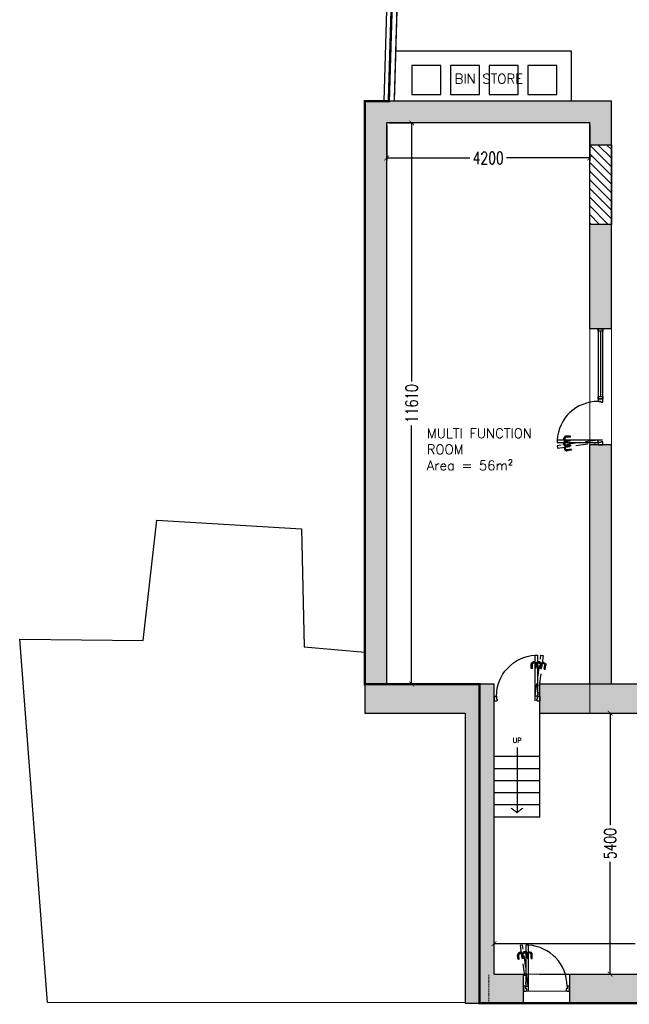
# Model space of a CAD drawing. Extents: x 119999 to 6050531, y -19778 to 3735158.
# Tile 19 of 66: x 552343 to 564954, y -622 to 19750. Entities that reach past the tile are written whole.
import ezdxf

# ---------------------------------------------------------------- set-up
doc = ezdxf.new("R2010")
doc.units = 0
doc.header["$LTSCALE"] = 20
doc.header["$PDMODE"] = 35
doc.header["$PDSIZE"] = 100
doc.linetypes.add('DASHED2', pattern=[0.375, 0.25, -0.125])
doc.linetypes.add('XPL-1BlockA$0$DASHED', pattern=[19.05, 12.7, -6.35])
doc.layers.get('Defpoints').update_dxf_attribs({"color": 4})
for name, color, linetype in [('(2-) Structure Generally', 7, 'Continuous'), ('2-  STRUCTURE GENERALLY', 1, 'Continuous'), ('80 - SITE LANDSCAPING', 7, 'Continuous'), ('DIMS', 3, 'Continuous'), ('HATCH', 8, 'Continuous'), ('HATCH_SHADE', 253, 'Continuous'), ('Red Outline', 240, 'Continuous'), ('XPL-1BlockA$0$00 - TEXT', 2, 'Continuous'), ('XPL-1BlockA$0$24 - STAIRS & RAMPS', 3, 'Continuous'), ('XPL-1BlockA$0$32 - INT WINDOWS & DOORS', 4, 'Continuous')]:
    doc.layers.add(name, color=color, linetype=linetype)
doc.layers.add('(4-) Finishes Generally', color=8, linetype='Continuous', lineweight=15)
doc.layers.add('AREA-FLOOR', color=213, linetype='Continuous', plot=False)
doc.layers.add('AREA-OPEN SPACE', color=21, linetype='Continuous', plot=False)
doc.styles.add('Arch-Dim', font='romans.shx', dxfattribs={"width": 0.75})
doc.styles.add('XPL-1BlockA$0$Standard', font='simplex.shx', dxfattribs={"height": 100})
doc.dimstyles.new('1-100 Survey', dxfattribs={"dimscale": 0, "dimtxt": 250, "dimasz": 100, "dimexe": 50, "dimexo": 50, "dimgap": 50, "dimtad": 0, "dimdec": 0, "dimrnd": 5, "dimzin": 0, "dimdsep": 46, "dimtxsty": 'Arch-Dim', "dimblk": 'ARCHTICK', "dimcen": 0.09, "dimadec": 0, "dimazin": 0, "dimtfac": 1, "dimtdec": 0, "dimtofl": 0, "dimtmove": 0, "dimatfit": 3, "dimfxl": 1, "dimtolj": 1, "dimtzin": 0, "dimarcsym": 0})

# ---------------------------------------------------------------- blocks, each defined once
blk = doc.blocks.new('_ARCHTICK')
at = {"color": 0, "linetype": 'ByBlock', "const_width": 0.15}
blk.add_lwpolyline([(-0.5, -0.5), (0.5, 0.5)], dxfattribs=at)
blk = doc.blocks.new('*D42')
at = {"layer": 'Defpoints', "color": 0, "transparency": 16777216}
for p in [(562156, 635), (562156, 3), (568741, 3)]:
    blk.add_point(p, dxfattribs=at)
at = {"layer": 'DIMS', "color": 0, "lineweight": -2, "transparency": 16777216}
for p, q in [((562156, 53), (562156, 685)), ((562156, 635), (565073, 635)), ((568741, 635), (565824, 635)), ((568741, 53), (568741, 685))]:
    blk.add_line(p, q, dxfattribs=at)
at = {"layer": 'DIMS', "color": 0, "lineweight": -2, "transparency": 16777216, "xscale": 100, "yscale": 100, "zscale": 100, "rotation": 180}
blk.add_blockref('_ARCHTICK', (562156, 635), dxfattribs=at)
at = {"layer": 'DIMS', "color": 0, "lineweight": -2, "transparency": 16777216, "xscale": 100, "yscale": 100, "zscale": 100}
blk.add_blockref('_ARCHTICK', (568741, 635), dxfattribs=at)
at = {"layer": 'DIMS', "color": 0, "transparency": 16777216, "insert": (565449, 635), "char_height": 250, "attachment_point": 5, "style": 'Arch-Dim'}
blk.add_mtext('\\A1;6585', dxfattribs=at)
blk = doc.blocks.new('XPL-1BlockA$0$D-950-SO')
at = {"layer": 'Defpoints', "color": 252, "linetype": 'XPL-1BlockA$0$DASHED'}
for p, q in [((0, 814), (13, 816)), ((17, 813), (33, 815)), ((33, 815), (54, 809)), ((-110, 655), (-122, 741)), ((-108, 654), (-110, 654)), ((-89, 656), (-108, 654)), ((-83, 799), (-102, 786)), ((-88, 658), (-100, 745)), ((-89, 768), (-76, 777)), ((-88, 657), (-89, 656)), ((-68, 801), (-83, 799)), ((-76, 777), (-65, 778)), ((-68, 801), (-66, 790)), ((-67, 799), (-67, 801)), ((-67, 799), (-67, 799)), ((-67, 799), (-67, 799)), ((-65, 781), (-67, 799)), ((-67, 798), (-65, 781)), ((-66, 803), (-66, 802)), ((-66, 802), (-66, 802)), ((-62, 778), (-66, 802)), ((-66, 790), (-65, 781)), ((-52, 807), (-65, 805)), ((-65, 781), (-65, 778)), ((-65, 781), (-65, 781)), ((-65, 781), (-65, 780)), ((-64, 778), (-65, 780)), ((-65, 780), (-65, 779)), ((-62, 778), (-63, 778)), ((-62, 777), (-62, 778)), ((-62, 777), (-62, 777)), ((-60, 775), (-48, 777)), ((-52, 805), (-52, 807)), ((-48, 777), (-52, 806)), ((-30, 672), (-30, 759)), ((-29, 670), (-30, 671)), ((-9, 670), (-29, 670)), ((-8, 671), (-9, 670)), ((-8, 672), (-8, 759)), ((17, 810), (-3, 801)), ((1, 813), (0, 814)), ((5, 785), (1, 813)), ((17, 786), (5, 785)), ((6, 781), (20, 788)), ((15, 815), (15, 814)), ((16, 814), (15, 814)), ((19, 789), (15, 814)), ((18, 811), (17, 813)), ((17, 813), (19, 802)), ((32, 810), (17, 810)), ((18, 811), (20, 793)), ((18, 811), (18, 811)), ((18, 811), (18, 811)), ((20, 793), (18, 811)), ((19, 802), (20, 793)), ((19, 789), (19, 789)), ((19, 788), (19, 789)), ((19, 788), (19, 788)), ((20, 790), (20, 793)), ((20, 793), (21, 790)), ((20, 793), (20, 793)), ((20, 793), (20, 792)), ((20, 792), (21, 791)), ((20, 788), (32, 788)), ((32, 792), (21, 790)), ((32, 808), (32, 811)), ((32, 810), (32, 799)), ((32, 808), (32, 790)), ((32, 808), (32, 808)), ((32, 808), (32, 808)), ((32, 790), (32, 808)), ((32, 799), (32, 790)), ((47, 788), (32, 792)), ((32, 788), (32, 790)), ((32, 790), (32, 788)), ((32, 790), (32, 790)), ((32, 790), (32, 789)), ((32, 789), (32, 788)), ((33, 811), (34, 811)), ((34, 787), (33, 787)), ((34, 813), (34, 811)), ((34, 787), (34, 811)), ((34, 786), (34, 787)), ((34, 786), (34, 786)), ((49, 814), (36, 814)), ((36, 784), (49, 784)), ((49, 813), (49, 814)), ((49, 784), (49, 813)), ((77, 681), (64, 768)), ((77, 681), (78, 680)), ((78, 680), (98, 683)), ((98, 684), (86, 771)), ((98, 683), (98, 684)), ((101, 814), (114, 814)), ((101, 813), (101, 814)), ((101, 784), (101, 813)), ((114, 784), (101, 784)), ((116, 813), (116, 811)), ((117, 811), (116, 811)), ((116, 787), (116, 811)), ((116, 787), (117, 787)), ((116, 786), (116, 787)), ((116, 786), (116, 786)), ((118, 808), (118, 811)), ((118, 810), (118, 799)), ((118, 810), (133, 810)), ((118, 808), (118, 790)), ((118, 808), (118, 808)), ((118, 808), (118, 808)), ((118, 790), (118, 808)), ((118, 799), (118, 790)), ((118, 788), (118, 790)), ((118, 790), (118, 788)), ((118, 790), (118, 790)), ((118, 790), (118, 789)), ((118, 789), (118, 788)), ((130, 788), (118, 788)), ((144, 781), (130, 788)), ((133, 810), (153, 801)), ((158, 672), (158, 759)), ((158, 671), (159, 670)), ((159, 670), (179, 670)), ((179, 670), (180, 671)), ((180, 672), (180, 759))]:
    blk.add_line(p, q, dxfattribs=at)
at = {"layer": 'Defpoints', "linetype": 'XPL-1BlockA$0$DASHED'}
blk.add_line((100, 7), (100, 949), dxfattribs=at)
at = {"layer": 'Defpoints'}
for p, q in [((0, 100), (0, 0)), ((950, 100), (950, 0))]:
    blk.add_line(p, q, dxfattribs=at)
at = {"layer": 'Defpoints', "color": 252, "linetype": 'XPL-1BlockA$0$DASHED'}
blk.add_lwpolyline([(99, 109), (-20, 947), (-69, 940), (50, 102)], close=True, dxfattribs=at)
for centre, radius, start, end in [((13, 815), 1.5, 8.1103, 98.1103), ((-76, 748), 46, 123.1103, 186.0684), ((-76, 748), 46, 186.0684, 188.1103), ((-76, 748), 24, 123.1103, 188.1103), ((-66, 801), 1, 98.1103, 177.6103), ((-64, 803), 1.5, 98.1103, 188.1103), ((-63, 779), 1, 198.6103, 278.1103), ((-61, 777), 1.5, 188.1103, 278.1103), ((16, 759), 46, 115, 177.9581), ((16, 759), 46, 177.9581, 180), ((16, 759), 24, 115, 180), ((16, 813), 1, 18.6103, 98.1103), ((17, 788), 1.5, 278.1103, 8.1103), ((19, 790), 1, 278.1103, 357.6103), ((33, 810), 1, 90, 169.5), ((33, 788), 1, 190.5, 270), ((36, 813), 1.5, 90, 180), ((36, 786), 1.5, 180, 270), ((40, 765), 24, 8.1103, 73.1103), ((40, 765), 46, 10.1522, 73.1103), ((40, 765), 46, 8.1103, 10.1522), ((114, 813), 1.5, 0, 90), ((114, 786), 1.5, 270, 0), ((117, 810), 1, 10.5, 90), ((117, 788), 1, 270, 349.5), ((134, 759), 24, 0, 65), ((134, 759), 46, 2.0419, 65), ((134, 759), 46, 0, 2.0419)]:
    blk.add_arc(centre, radius, start, end, dxfattribs=at)
at = {"layer": 'XPL-1BlockA$0$32 - INT WINDOWS & DOORS'}
blk.add_lwpolyline([(100, 102), (100, 949), (50, 949), (50, 102)], close=True, dxfattribs=at)
for points in [[(2, 40), (6, 40), (6, 30), (2, 30), (2, 5), (7, 5), (7, 0), (50, 0, 0.414214), (65, 15), (65, 43), (50, 43), (50, 55), (46, 55), (46, 65), (50, 65), (50, 80), (46, 80), (46, 90), (50, 90), (50, 100), (7, 100), (7, 95), (2, 95), (2, 70), (6, 70), (6, 60), (2, 60)], [(885, 15, 0.414214), (900, 0), (943, 0), (943, 5), (948, 5), (948, 30), (944, 30), (944, 40), (948, 40), (948, 60), (944, 60), (944, 70), (948, 70), (948, 95), (943, 95), (943, 100), (900, 100), (900, 90), (904, 90), (904, 80), (900, 80), (900, 65), (904, 65), (904, 55), (900, 55), (900, 43), (885, 43)]]:
    blk.add_lwpolyline(points, format="xyb", close=True, dxfattribs=at)
at = {"layer": 'XPL-1BlockA$0$32 - INT WINDOWS & DOORS', "color": 8}
blk.add_arc((50, 100), 850, 0.0003, 86.6271, dxfattribs=at)
blk = doc.blocks.new('*D47')
at = {"layer": 'Defpoints', "color": 0, "transparency": 16777216}
for p in [(559935, 17613), (564135, 17613), (564135, 16889)]:
    blk.add_point(p, dxfattribs=at)
at = {"layer": 'DIMS', "color": 0, "lineweight": -2, "transparency": 16777216}
for p, q in [((559935, 17563), (559935, 16839)), ((564135, 17563), (564135, 16839)), ((559935, 16889), (561654, 16889)), ((564135, 16889), (562415, 16889))]:
    blk.add_line(p, q, dxfattribs=at)
at = {"layer": 'DIMS', "color": 0, "lineweight": -2, "transparency": 16777216, "xscale": 100, "yscale": 100, "zscale": 100, "rotation": 180}
blk.add_blockref('_ARCHTICK', (559935, 16889), dxfattribs=at)
at = {"layer": 'DIMS', "color": 0, "lineweight": -2, "transparency": 16777216, "xscale": 100, "yscale": 100, "zscale": 100}
blk.add_blockref('_ARCHTICK', (564135, 16889), dxfattribs=at)
at = {"layer": 'DIMS', "color": 0, "transparency": 16777216, "insert": (562035, 16889), "char_height": 250, "attachment_point": 5, "style": 'Arch-Dim'}
blk.add_mtext('\\A1;4200', dxfattribs=at)
blk = doc.blocks.new('*D48')
at = {"layer": 'Defpoints', "color": 0, "transparency": 16777216}
for p in [(559935, 17613), (559935, 6003), (560451, 6003)]:
    blk.add_point(p, dxfattribs=at)
at = {"layer": 'DIMS', "color": 0, "lineweight": -2, "transparency": 16777216}
for p, q in [((559985, 17613), (560501, 17613)), ((560451, 17613), (560451, 12264)), ((560451, 6003), (560451, 11352)), ((559985, 6003), (560501, 6003))]:
    blk.add_line(p, q, dxfattribs=at)
at = {"layer": 'DIMS', "color": 0, "lineweight": -2, "transparency": 16777216, "xscale": 100, "yscale": 100, "zscale": 100}
for p, rotation in [((560451, 17613), 90), ((560451, 6003), 270)]:
    blk.add_blockref('_ARCHTICK', p, dxfattribs=dict(at, rotation=rotation))
at = {"layer": 'DIMS', "color": 0, "transparency": 16777216, "insert": (560451, 11808), "char_height": 250, "attachment_point": 5, "rotation": 90, "style": 'Arch-Dim'}
blk.add_mtext('\\A1;11610', dxfattribs=at)
blk = doc.blocks.new('*D38')
at = {"layer": 'Defpoints', "color": 0, "transparency": 16777216}
for p in [(563995, 5403), (563045, 3), (564558, 3)]:
    blk.add_point(p, dxfattribs=at)
at = {"layer": 'DIMS', "color": 0, "lineweight": -2, "transparency": 16777216}
for p, q in [((564045, 5403), (564608, 5403)), ((564558, 5403), (564558, 3084)), ((564558, 3), (564558, 2323)), ((563095, 3), (564608, 3))]:
    blk.add_line(p, q, dxfattribs=at)
at = {"layer": 'DIMS', "color": 0, "lineweight": -2, "transparency": 16777216, "xscale": 100, "yscale": 100, "zscale": 100}
for p, rotation in [((564558, 5403), 90), ((564558, 3), 270)]:
    blk.add_blockref('_ARCHTICK', p, dxfattribs=dict(at, rotation=rotation))
at = {"layer": 'DIMS', "color": 0, "transparency": 16777216, "insert": (564558, 2703), "char_height": 250, "attachment_point": 5, "rotation": 90, "style": 'Arch-Dim'}
blk.add_mtext('\\A1;5400', dxfattribs=at)

msp = doc.modelspace()

# ---------------------------------------------------------------- hatches: boundary and pattern name
at = {"layer": 'HATCH'}
h = msp.add_hatch(dxfattribs=at)
h.set_pattern_fill('ANSI31', color=256, scale=40, angle=90)
h.set_pattern_definition([(135, (573387.7, 12390.97), (-89.8026, -89.8026), [])])
h.paths.add_polyline_path([(564584.5, 17162.8), (564134.5, 17162.8), (564134.5, 15512.8), (564584.5, 15512.8)])
at = {"layer": 'HATCH_SHADE'}
h = msp.add_hatch(color=256, dxfattribs=at)
h.dxf.hatch_style = 1
h.paths.add_polyline_path([(559484.5, 18062.8), (559484.5, 6003.2), (559934.5, 6003.2), (559934.5, 17612.8), (564134.5, 17612.8), (564134.5, 17162.8), (564584.5, 17162.8), (564584.5, 18062.8)])
h.paths.add_polyline_path([(564134.5, 13353.2), (564584.5, 13353.2), (564584.5, 15512.8), (564134.5, 15512.8)])
h.paths.add_polyline_path([(564584.5, 10953.2), (564134.5, 10953.2), (564134.5, 6003.2), (564584.5, 6003.2)])
h = msp.add_hatch(color=256, dxfattribs=at)
h.dxf.hatch_style = 1
h.paths.add_polyline_path([(564584.5, 10953.2), (564134.5, 10953.2), (564134.5, 7703.2), (564584.5, 7703.2)])
h.paths.add_polyline_path([(564584.5, 15512.8), (564134.5, 15512.8), (564134.5, 13353.2), (564584.5, 13353.2)])
h.paths.add_polyline_path([(564134.5, 17162.8), (564584.5, 17162.8), (564584.5, 17212.8), (564134.5, 17212.8)])
h = msp.add_hatch(color=256, dxfattribs=at)
h.dxf.hatch_style = 1
h.paths.add_polyline_path([(567451.1, 3.2), (566826.1, 3.2), (566826.1, -596.8), (567451.1, -596.8)])
h.paths.add_polyline_path([(570596.1, 3.2), (569331.1, 3.2), (569331.1, 2828.2), (568741.1, 2828.2), (568741.1, 3.2), (568406.1, 3.2), (568406.1, -596.8), (570596.1, -596.8)])
h.paths.add_polyline_path([(569331.1, 4228.2), (568741.1, 4228.2), (568741.1, 3503.2), (569331.1, 3503.2)])
h.paths.add_polyline_path([(569331.1, 6003.2), (567447.7, 6003.2), (567447.7, 5403.2), (568741.1, 5403.2), (568741.1, 5178.2), (569331.1, 5178.2)])
h.paths.add_polyline_path([(563726.1, -596.8), (563726.1, 3.2), (565186.1, 3.2), (565186.1, 228.2), (565776.1, 228.2), (565776.1, -596.8)])
h.paths.add_polyline_path([(563106.1, 6003.2), (563106.1, 5403.2), (565186.1, 5403.2), (565186.1, 5178.2), (565776.1, 5178.2), (565776.1, 5403.2), (566619.1, 5403.2), (566619.1, 6003.2)])
h.paths.add_polyline_path([(562156.1, 3.2), (562156.1, 6003.2), (559484.5, 6003.2), (559484.5, 5403.2), (561556.1, 5403.2), (561556.1, -596.8), (562766.1, -596.8), (562766.1, 3.2)])

# ---------------------------------------------------------------- linework, layer by layer
at = {"layer": '(2-) Structure Generally', "ltscale": 5}
for p, q in [((564584.5, 18062.8), (559484.5, 18062.8)), ((559484.5, 6003.2), (559484.5, 18062.8)), ((564584.5, 13353.2), (564584.5, 18062.8)), ((564134.5, 17612.8), (559934.5, 17612.8)), ((559934.5, 6003.2), (559934.5, 17612.8)), ((564134.5, 13353.2), (564134.5, 17612.8)), ((564584.5, 13353.2), (564134.5, 13353.2)), ((564134.5, 6003.2), (564134.5, 10953.2)), ((564584.5, 10953.2), (564134.5, 10953.2)), ((564584.5, 6003.2), (564584.5, 10953.2)), ((561556.1, 6003.2), (559484.5, 6003.2)), ((562156.1, 6003.2), (561556.1, 6003.2)), ((562156.1, 5403.2), (562156.1, 6003.2)), ((566619.1, 6003.2), (563106.1, 6003.2)), ((563106.1, 5403.2), (563106.1, 6003.2)), ((564584.5, 6003.2), (564134.5, 6003.2)), ((562156.1, 3.2), (562156.1, 5403.2)), ((563106.1, 5403.2), (565186.1, 5403.2)), ((562156.1, 3.2), (562766.1, 3.2)), ((562766.1, -596.8), (562766.1, 3.2)), ((563726.1, 3.2), (565186.1, 3.2)), ((563726.1, -596.8), (563726.1, 3.2)), ((561556.1, -596.8), (562766.1, -596.8)), ((563726.1, -596.8), (565776.1, -596.8))]:
    msp.add_line(p, q, dxfattribs=at)
for points in [[(567967.7, 27528.1), (567931.8, 30350.8), (560247.8, 31020.1), (560072.8, 24879.7), (559872.4, 18062.8)], [(567755.3, 27323.9), (567719.3, 30153.5), (560456.2, 30786.2), (560287.7, 24873.6), (560087.5, 18062.8)]]:
    msp.add_lwpolyline(points, dxfattribs=at)
at = {"layer": '(4-) Finishes Generally', "linetype": 'DASHED2', "ltscale": 5}
msp.add_line((562046.1, -596.8), (562046.1, 3.2), dxfattribs=at)
at = {"layer": '(4-) Finishes Generally', "ltscale": 5}
msp.add_line((563731.3, -351.8), (562776.3, -351.8), dxfattribs=at)
at = {"layer": '2-  STRUCTURE GENERALLY'}
msp.add_lwpolyline([(564584.5, 17162.8), (564584.5, 15512.8), (564134.5, 15512.8), (564134.5, 17162.8)], close=True, dxfattribs=at)
at = {"layer": '80 - SITE LANDSCAPING', "color": 8}
msp.add_lwpolyline([(563756.6, 18062.8), (563756.6, 19099), (560117.9, 19099)], dxfattribs=at)
for points in [[(560456.6, 18199), (561056.6, 18199), (561056.6, 18799), (560456.6, 18799)], [(561256.6, 18199), (561856.6, 18199), (561856.6, 18799), (561256.6, 18799)], [(562056.6, 18199), (562656.6, 18199), (562656.6, 18799), (562056.6, 18799)], [(562856.6, 18199), (563456.6, 18199), (563456.6, 18799), (562856.6, 18799)]]:
    msp.add_lwpolyline(points, close=True, dxfattribs=at)
at = {"layer": 'AREA-FLOOR', "const_width": 20}
msp.add_lwpolyline([(578051.1, 3.2), (569331.1, 3.2), (562156.1, 3.2), (562156.1, 6003.2), (559934.5, 6003.2), (559934.5, 17612.8), (564134.5, 17612.8), (564134.5, 5403.2), (565731.1, 5403.2), (565731.1, 10503.2), (572131.1, 10503.2), (572131.1, 15969), (569881.1, 15969), (569881.1, 20622.7), (577149.9, 18625.3), (577250, 16205.4), (577274.7, 15605.9), (577451.1, 15613.2), (577451.1, 11493.2), (577551.1, 11493.2), (577551.1, 5403.2), (578051.1, 5403.2)], close=True, dxfattribs=at)
at = {"layer": 'AREA-OPEN SPACE', "const_width": 20}
msp.add_lwpolyline([(571531.1, 15519), (571531.1, 10953.2), (565281.1, 10953.2), (565281.1, 6003.2), (564584.5, 6003.2), (564584.5, 18062.8), (560087.5, 18062.8), (560456.2, 30786.2), (567719.3, 30153.5), (567750.9, 27078.1), (568200.9, 27078.1), (568200.9, 27505.6), (571422.9, 27185), (571367, 26622.7), (571553.1, 26604.2), (571525, 20636.7), (569431.1, 21213.1), (569431.1, 15519)], close=True, dxfattribs=at)
at = {"layer": 'Defpoints'}
msp.add_lwpolyline([(559484.5, 6003.2), (559484.5, 5403.2), (561556.1, 5403.2), (561556.1, -596.8)], dxfattribs=at)
at = {"layer": 'DIMS'}
for p, q in [((563106.1, 4503.2), (562156.1, 4503.2)), ((563106.1, 4253.2), (562156.1, 4253.2)), ((563106.1, 4003.2), (562156.1, 4003.2)), ((563106.1, 3753.2), (562156.1, 3753.2)), ((563106.1, 3503.2), (562156.1, 3503.2)), ((563106.1, 3253.2), (562156.1, 3253.2))]:
    msp.add_line(p, q, dxfattribs=at)
at = {"layer": 'HATCH'}
msp.add_lwpolyline([(561562.4, -588), (552916, -582.2), (552342.9, 6933.1), (554894.4, 6908.7), (555178.8, 9392.6), (558171.6, 9217.6), (558229.9, 6774.1), (559484.5, 6663.7)], dxfattribs=at)
at = {"layer": 'Red Outline', "const_width": 50}
msp.add_lwpolyline([(578038.6, -596.8), (561856.1, -596.8), (561856.1, 6003.2), (559484.5, 6003.2), (559484.5, 18062.8), (559979.1, 18062.8), (560366.3, 31020.1), (567931.8, 30350.8), (567975.9, 27528.1), (571626.1, 27163.3), (571618.3, 20514.9), (576408.9, 19173.2), (577575.7, 19221.4), (577699.6, 16223.9), (578051.1, 16238.5), (578051.1, 12093.2), (578151.1, 12093.2), (578151.1, 6003.2), (578401.1, 6003.2), (578401.1, -596.8)], close=True, dxfattribs=at)
at = {"layer": 'XPL-1BlockA$0$24 - STAIRS & RAMPS', "linetype": 'Continuous'}
for p, q in [((563106.1, 3253.2), (563106.1, 5403.2)), ((562631.1, 4689.1), (562631, 3345.1))]:
    msp.add_line(p, q, dxfattribs=at)
at = {"layer": 'XPL-1BlockA$0$24 - STAIRS & RAMPS', "linetype": 'Continuous', "const_width": 25, "flags": 128}
msp.add_lwpolyline([(562509.1, 3438.3), (562631, 3345.1), (562753, 3438.3)], dxfattribs=at)
at = {"layer": 'XPL-1BlockA$0$32 - INT WINDOWS & DOORS'}
msp.add_line((564359.6, 13303.2), (564359.6, 11953.2), dxfattribs=at)
for points in [[(564309.5, 13353.2), (564309.5, 11903.2), (564409.6, 11903.2), (564409.6, 13353.2)], [(564409.6, 13353.2), (564409.6, 13303.2), (564309.6, 13303.2), (564309.6, 13353.2)], [(564409.6, 11953.2), (564409.6, 11903.2), (564309.6, 11903.2), (564309.6, 11953.2)]]:
    msp.add_lwpolyline(points, close=True, dxfattribs=at)

# ---------------------------------------------------------------- block references
at = {"layer": 'XPL-1BlockA$0$32 - INT WINDOWS & DOORS', "rotation": 90.00000000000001}
msp.add_blockref('XPL-1BlockA$0$D-950-SO', (564409.6, 10953.2), dxfattribs=at)
at = {"layer": 'XPL-1BlockA$0$32 - INT WINDOWS & DOORS', "xscale": -1}
msp.add_blockref('XPL-1BlockA$0$D-950-SO', (563106.1, 5653.2), dxfattribs=at)
at = {"layer": 'XPL-1BlockA$0$32 - INT WINDOWS & DOORS'}
msp.add_blockref('XPL-1BlockA$0$D-950-SO', (562766.1, -346.8), dxfattribs=at)

# ---------------------------------------------------------------- texts
at = {"layer": 'XPL-1BlockA$0$00 - TEXT', "width": 2860.407, "attachment_point": 1, "style": 'XPL-1BlockA$0$Standard'}
for s, insert, char_height in [('\\pxi-2,l3,t3;BIN STORE', (561140.9, 18626.3), 200), ('MULTI FUNCTION ROOM \\PArea = 56m²', (560763.6, 11292.9), 200), ('UP', (562540.7, 4889.1), 100)]:
    msp.add_mtext(s, dxfattribs=dict(at, insert=insert, char_height=char_height))

# ---------------------------------------------------------------- dimensions: what is measured, and where the dimension line sits
at = {"layer": 'DIMS'}
for base, p1, p2, picture, middle in [((564134.5, 16888.6), (559934.5, 17612.8), (564134.5, 17612.8), '*D47', (562034.5, 16888.6)), ((562156.1, 635.1), (568741.1, 3.2), (562156.1, 3.2), '*D42', (565448.6, 635.1))]:
    dim = msp.add_linear_dim(base=base, p1=p1, p2=p2, dimstyle='1-100 Survey', override={"dimscale": 1}, dxfattribs=at)
    dim.commit()
    dim.dimension.update_dxf_attribs({"geometry": picture, "text_midpoint": middle})
for base, p1, p2, picture, middle in [((560451, 6003.2), (559934.5, 17612.8), (559934.5, 6003.2), '*D48', (560451, 11808)), ((564557.7, 3.2), (563994.9, 5403.2), (563044.9, 3.2), '*D38', (564557.7, 2703.2))]:
    dim = msp.add_linear_dim(base=base, p1=p1, p2=p2, angle=90, dimstyle='1-100 Survey', override={"dimscale": 1}, dxfattribs=at)
    dim.commit()
    dim.dimension.update_dxf_attribs({"geometry": picture, "text_midpoint": middle})

doc.saveas('drawing.dxf')
